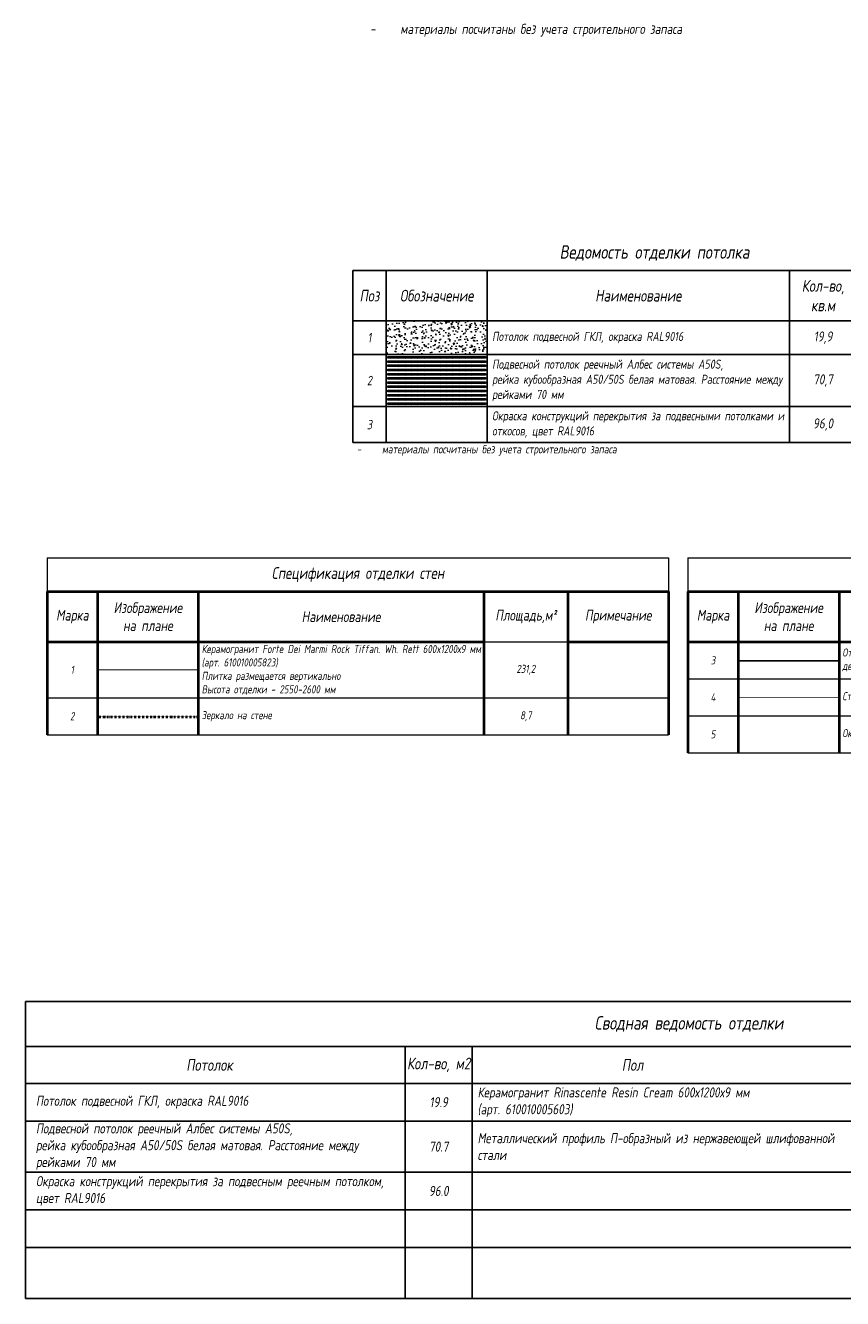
# Model space of a CAD drawing. Header units: millimetres. Extents: x -521669 to 178656, y -69521 to 433382.
# Tile 2 of 256: x 108376 to 132697, y -69285 to -31398. Entities that reach past the tile are written whole.
import ezdxf

# ---------------------------------------------------------------- set-up
doc = ezdxf.new("R2010")
doc.units = ezdxf.units.MM
for name, pattern in [('( Hidden )', [0.375, 0.25, -0.125]), ('-D1d1-15x02', [19, 15, -2, 0, -2]), ('DASHDOT', [25.4, 12.7, -6.35, 0, -6.35]), ('DOT', [6.35, 0, -6.35])]:
    doc.linetypes.add(name, pattern=pattern)
doc.layers.get('Defpoints').update_dxf_attribs({"color": 31})
for name, color, linetype, lineweight in [('_0', 7, 'Continuous', 13), ('dim_razv', 93, 'DASHDOT', 9), ('pot sh', 183, 'Continuous', 15)]:
    doc.layers.add(name, color=color, linetype=linetype, lineweight=lineweight)
doc.styles.add('fl_iso paper', font='isocpeur.ttf', dxfattribs={"width": 0.8, "oblique": 10})
doc.styles.add('RomanS', font='isocpeur.ttf', dxfattribs={"width": 0.8, "oblique": 10})

# ---------------------------------------------------------------- blocks, each defined once
blk = doc.blocks.new('*T11939')
at = {"color": 0, "linetype": 'ByBlock', "lineweight": -2, "transparency": 16777216}
for p, q in [((0, 0), (18500, 0)), ((0, 0), (0, -5125)), ((1000, 0), (1000, -5125)), ((4000, 0), (4000, -5125)), ((13000, 0), (13000, -5125)), ((15000, 0), (15000, -5125)), ((18500, 0), (18500, -5125)), ((0, -1500), (18500, -1500)), ((0, -2500), (18500, -2500)), ((0, -4051), (18500, -4051)), ((0, -5125), (18500, -5125))]:
    blk.add_line(p, q, dxfattribs=at)
at = {"transparency": 16777216, "style": 'fl_iso paper'}
for s, insert, char_height, width, attachment_point in [('Кол-во, кв.м', (14000, -750), 350, 1700, 5), ('{\\C7;Поз}', (500, -750), 350, 700, 5), ('{\\C7;Обозначение }', (2500, -750), 350, 2700, 5), ('{\\C7;Наименование}', (8500, -750), 350, 8700, 5), ('Примечание', (16750, -750), 350, 3200, 5), ('1', (500, -2000), 280, 700, 5), ('Потолок подвесной ГКЛ, окраска RAL9016', (4150, -2000), 270, 8700, 4), ('19,9', (14000, -2000), 300, 1700, 5), ('Подвесной потолок реечный Албес системы А50S, \\Pрейка кубообразная А50/50S белая матовая. Расстояние между рейками 70 мм', (4150, -3275.5), 270, 8700, 4), ('2', (500, -3275.5), 280, 700, 5), ('70,7', (14000, -3275.5), 300, 1700, 5), ('Окраска конструкций перекрытия за подвесными потолками и откосов, цвет RAL9016', (4150, -4588), 270, 8700, 4), ('3', (500, -4588), 280, 700, 5), ('96,0', (14000, -4588), 300, 1700, 5)]:
    blk.add_mtext(s, dxfattribs=dict(at, insert=insert, char_height=char_height, width=width, attachment_point=attachment_point))
blk = doc.blocks.new('*T11940')
at = {"layer": '_0', "color": 0, "lineweight": 40, "transparency": 16777216}
for p, q in [((0, -1000), (18500, -1000)), ((0, -1000), (0, -5264)), ((1500, -1000), (1500, -5264)), ((4500, -1000), (4500, -5264)), ((13000, -1000), (13000, -5264)), ((15500, -1000), (15500, -5264)), ((18500, -1000), (18500, -5264)), ((0, -2500), (13000, -2500)), ((15500, -2500), (18500, -2500))]:
    blk.add_line(p, q, dxfattribs=at)
at = {"layer": '_0', "color": 0, "lineweight": 15, "transparency": 16777216}
for p, q in [((13000, -2500), (15500, -2500)), ((0, -4164), (18500, -4164)), ((0, -5264), (18500, -5264))]:
    blk.add_line(p, q, dxfattribs=at)
at = {"layer": 'Defpoints', "color": 8, "linetype": 'ByBlock', "lineweight": 0, "transparency": 16777216}
for p, q in [((0, 0), (18500, 0)), ((0, 0), (0, -1000)), ((18500, 0), (18500, -1000))]:
    blk.add_line(p, q, dxfattribs=at)
at = {"layer": '_0', "color": 0, "linetype": 'Continuous', "lineweight": -3, "transparency": 16777216, "style": 'fl_iso paper'}
for s, insert, char_height, width, attachment_point in [('{\\C256;Спецификация отделки стен}', (9250, -500), 350, 18500, 5), ('{\\C256;Изображение \\Pна плане}', (3000, -1750), 320, 2700, 5), ('Площадь,м²', (14250, -1750), 320, 2500, 5), ('Марка', (750, -1750), 320, 1200, 5), ('{\\C256;Наименование}', (8750, -1750), 320, 8200, 5), ('Примечание', (17000, -1750), 320, 2700, 5), ('Керамогранит Forte Dei Marmi Rock Tiffan. Wh. Rett 600x1200х9 мм {\\C256;(арт. 610010005823)\\P}Плитка размещается вертикально\\PВысота отделки - 2550-2600 мм', (4600, -3332), 240, 8300, 4), ('1', (750, -3332), 240, 1300, 5), ('231,2', (14250, -3332), 240, 2300, 5), ('2', (750, -4714), 240, 1300, 5), ('Зеркало на стене', (4600, -4714), 240, 8300, 4), ('8,7', (14250, -4714), 240, 2300, 5)]:
    blk.add_mtext(s, dxfattribs=dict(at, insert=insert, char_height=char_height, width=width, attachment_point=attachment_point))
blk = doc.blocks.new('*T11941')
at = {"layer": '_0', "color": 0, "lineweight": 40, "transparency": 16777216}
for p, q in [((0, -1000), (18500, -1000)), ((0, -1000), (0, -5800)), ((1500, -1000), (1500, -5800)), ((4500, -1000), (4500, -5800)), ((13000, -1000), (13000, -5800)), ((15500, -1000), (15500, -5800)), ((18500, -1000), (18500, -5800)), ((0, -2500), (13000, -2500)), ((15500, -2500), (18500, -2500))]:
    blk.add_line(p, q, dxfattribs=at)
at = {"layer": '_0', "color": 0, "lineweight": 15, "transparency": 16777216}
for p, q in [((13000, -2500), (15500, -2500)), ((0, -3600), (18500, -3600)), ((0, -4700), (18500, -4700)), ((0, -5800), (18500, -5800))]:
    blk.add_line(p, q, dxfattribs=at)
at = {"layer": 'Defpoints', "color": 8, "linetype": 'ByBlock', "lineweight": 0, "transparency": 16777216}
for p, q in [((0, 0), (18500, 0)), ((0, 0), (0, -1000)), ((18500, 0), (18500, -1000))]:
    blk.add_line(p, q, dxfattribs=at)
at = {"layer": '_0', "color": 0, "linetype": 'Continuous', "lineweight": -3, "transparency": 16777216, "style": 'fl_iso paper'}
for s, insert, char_height, width, attachment_point in [('{\\C256;Спецификация отделки стен}', (9250, -500), 350, 18500, 5), ('{\\C256;Изображение \\Pна плане}', (3000, -1750), 320, 2700, 5), ('Площадь,м²', (14250, -1750), 320, 2500, 5), ('Марка', (750, -1750), 320, 1200, 5), ('{\\C256;Наименование}', (8750, -1750), 320, 8200, 5), ('Примечание', (17000, -1750), 320, 2700, 5), ('Отделка стены над дверным проемом и откосов (дверные доборы - декоративные МДФ панели в цвет дверного полотна', (4600, -3050), 240, 8300, 4), ('3', (750, -3050), 240, 1300, 5), ('6,4', (14250, -3050), 240, 2300, 5), ('Стекло градиентное цветное (цвет согласно концепта)', (4600, -4150), 240, 8300, 4), ('4', (750, -4150), 240, 1300, 5), ('3,4', (14250, -4150), 240, 2300, 5), ('Окраска стен за подвесным реечным потолком RAL9016 ', (4600, -5250), 240, 8300, 4), ('5', (750, -5250), 240, 1300, 5), ('57.8', (14250, -5250), 240, 2300, 5)]:
    blk.add_mtext(s, dxfattribs=dict(at, insert=insert, char_height=char_height, width=width, attachment_point=attachment_point))

msp = doc.modelspace()

# ---------------------------------------------------------------- hatches: boundary and pattern name
at = {"layer": 'pot sh', "linetype": 'ByBlock', "lineweight": 0, "true_color": 0x878581}
h = msp.add_hatch(dxfattribs=at)
h.set_pattern_fill('AR-CONC', color=252, scale=2, angle=180)
h.set_pattern_definition([(230, (0, 3045.27), (-364.36934, 31.8782), [38.1, -419.1]), (175, (0, 3045.27), (70.4868, -382.1137), [30.48, -335.2812]), (280.45144, (-30.36, 3047.93), (-293.8825, -350.2355), [32.38, -356.1805]), (226.1842, (0, 2943.67), (-542.1581, 84.0847), [57.15, -628.65]), (276.63556, (-45.2, 2950.7), (-474.8083, -494.8522), [48.57, -534.2712]), (171.18415, (0, 2943.7), (-474.8083, -494.8522), [45.72, -502.9195]), (201, (-50.8, 2969.07), (-303.2288, 204.5304), [38.1, -419.1]), (146, (-50.8, 2969.07), (-123.6041, -368.3759), [30.48, -335.28]), (251.45144, (-76.07, 2986.12), (-426.8328, -163.8455), [32.38, -356.1799]), (217.5, (0, 3045.27), (-6.1772, -169.11008), [0, -331.216, 0, -340.36, 0, -336.55]), (187.5, (0, 3045.27), (-133.63933, -200.36115), [0, -194.056, 0, -323.596, 0, -128.27]), (147.5, (113.28, 3045.27), (-271.18119, 11.45749), [0, -127, 0, -396.24, 0, -525.78]), (137.5, (164.08, 3045.27), (-296.25836, -50.853), [0, -165.1, 0, -263.144, 0, -373.38])])
h.paths.add_polyline_path([(119117.005249, -40188.956036), (122117.005249, -40188.956036), (122117.005249, -41188.956036), (119117.005249, -41188.956036)])
at = {"layer": 'pot sh', "linetype": 'ByBlock', "lineweight": 0, "true_color": 0x91caaf}
h = msp.add_hatch(dxfattribs=at)
h.set_pattern_fill('ANSI31', color=253, scale=2, angle=180)
h.set_pattern_definition([(225, (71741.9974, -49440.9905), (4.4901281, -4.4901281), [])])
h.paths.add_polyline_path([(122071.896731, -41300.990536), (119158.57505, -41300.990536), (119158.57505, -41250.990536), (122071.896731, -41250.990536)])
h = msp.add_hatch(dxfattribs=at)
h.set_pattern_fill('ANSI31', color=253, scale=2, angle=180)
h.set_pattern_definition([(225, (71741.9974, -49565.9905), (4.4901281, -4.4901281), [])])
h.paths.add_polyline_path([(122071.896731, -41425.990536), (119158.57505, -41425.990536), (119158.57505, -41375.990536), (122071.896731, -41375.990536)])
h = msp.add_hatch(dxfattribs=at)
h.set_pattern_fill('ANSI31', color=253, scale=2, angle=180)
h.set_pattern_definition([(225, (71741.9974, -49690.9905), (4.4901281, -4.4901281), [])])
h.paths.add_polyline_path([(122071.896731, -41550.990536), (119158.57505, -41550.990536), (119158.57505, -41500.990536), (122071.896731, -41500.990536)])
h = msp.add_hatch(dxfattribs=at)
h.set_pattern_fill('ANSI31', color=253, scale=2, angle=180)
h.set_pattern_definition([(225, (71741.9974, -49815.9905), (4.4901281, -4.4901281), [])])
h.paths.add_polyline_path([(122071.896731, -41675.990536), (119158.57505, -41675.990536), (119158.57505, -41625.990536), (122071.896731, -41625.990536)])
h = msp.add_hatch(dxfattribs=at)
h.set_pattern_fill('ANSI31', color=253, scale=2, angle=180)
h.set_pattern_definition([(225, (71741.9974, -49940.9905), (4.4901281, -4.4901281), [])])
h.paths.add_polyline_path([(122071.896731, -41800.990536), (119158.57505, -41800.990536), (119158.57505, -41750.990536), (122071.896731, -41750.990536)])
h = msp.add_hatch(dxfattribs=at)
h.set_pattern_fill('ANSI31', color=253, scale=2, angle=180)
h.set_pattern_definition([(225, (71741.9974, -50065.9905), (4.4901281, -4.4901281), [])])
h.paths.add_polyline_path([(122071.896731, -41925.990536), (119158.57505, -41925.990536), (119158.57505, -41875.990536), (122071.896731, -41875.990536)])
h = msp.add_hatch(dxfattribs=at)
h.set_pattern_fill('ANSI31', color=253, scale=2, angle=180)
h.set_pattern_definition([(225, (71741.9974, -50190.9905), (4.4901281, -4.4901281), [])])
h.paths.add_polyline_path([(122071.896731, -42050.990536), (119158.57505, -42050.990536), (119158.57505, -42000.990536), (122071.896731, -42000.990536)])
h = msp.add_hatch(dxfattribs=at)
h.set_pattern_fill('ANSI31', color=253, scale=2, angle=180)
h.set_pattern_definition([(225, (71741.9974, -50315.9905), (4.4901281, -4.4901281), [])])
h.paths.add_polyline_path([(122071.896731, -42175.990536), (119158.57505, -42175.990536), (119158.57505, -42125.990536), (122071.896731, -42125.990536)])
h = msp.add_hatch(dxfattribs=at)
h.set_pattern_fill('ANSI31', color=253, scale=2, angle=180)
h.set_pattern_definition([(225, (71741.9974, -50440.9905), (4.4901281, -4.4901281), [])])
h.paths.add_polyline_path([(122071.896731, -42300.990536), (119158.57505, -42300.990536), (119158.57505, -42250.990536), (122071.896731, -42250.990536)])
h = msp.add_hatch(dxfattribs=at)
h.set_pattern_fill('ANSI31', color=253, scale=2, angle=180)
h.set_pattern_definition([(225, (71741.9974, -50565.9905), (4.4901281, -4.4901281), [])])
h.paths.add_polyline_path([(122071.896731, -42425.990536), (119158.57505, -42425.990536), (119158.57505, -42375.990536), (122071.896731, -42375.990536)])
h = msp.add_hatch(dxfattribs=at)
h.set_pattern_fill('ANSI31', color=253, scale=2, angle=180)
h.set_pattern_definition([(225, (71741.9974, -50690.9905), (4.4901281, -4.4901281), [])])
h.paths.add_polyline_path([(122071.896731, -42550.990536), (119158.57505, -42550.990536), (119158.57505, -42500.990536), (122071.896731, -42500.990536)])
h = msp.add_hatch(dxfattribs=at)
h.set_pattern_fill('ANSI31', color=253, scale=2, angle=180)
h.set_pattern_definition([(225, (71741.9974, -50815.9905), (4.4901281, -4.4901281), [])])
h.paths.add_polyline_path([(122071.896731, -42675.990536), (119158.57505, -42675.990536), (119158.57505, -42625.990536), (122071.896731, -42625.990536)])

# ---------------------------------------------------------------- linework, layer by layer
at = {"lineweight": 25, "transparency": 33554610}
for p, q in [((108376.490985, -60444.975681), (147876.490985, -60444.975681)), ((108376.490985, -60444.975681), (108376.490985, -69285.490102)), ((108376.490985, -61782.131349), (147876.490985, -61782.131349)), ((119676.490985, -61782.131349), (119676.490985, -69285.490102)), ((121676.490985, -61782.131349), (121676.490985, -66077.485263)), ((108376.490985, -62881.406112), (147876.490985, -62881.406112)), ((108376.490985, -64002.22291), (134776.490985, -64002.22291)), ((108376.490985, -64002.22291), (147876.490985, -64002.22291)), ((108376.490985, -65523.039708), (147876.490985, -65523.039708)), ((121676.490985, -65523.039708), (121676.490985, -69285.490102)), ((108376.490985, -66643.856506), (147876.490985, -66643.856506)), ((108376.490985, -67764.673304), (147876.490985, -67764.673304)), ((108376.490985, -69285.490102), (147876.490985, -69285.490102))]:
    msp.add_line(p, q, dxfattribs=at)
at = {"layer": 'dim_razv', "color": 172, "linetype": 'DOT', "ltscale": 0.1, "true_color": 0x0000cc, "const_width": 50}
msp.add_lwpolyline([(129593.482531, -50304.69303), (132593.482531, -50304.69303)], dxfattribs=at)
at = {"layer": 'dim_razv', "color": 1, "linetype": '( Hidden )', "ltscale": 10, "true_color": 0xff0a0a, "const_width": 25}
msp.add_lwpolyline([(110521.791361, -50577.206794), (113521.791361, -50577.206794)], dxfattribs=at)
at = {"layer": 'dim_razv', "color": 102, "linetype": '-D1d1-15x02', "ltscale": 0.2, "true_color": 0x00cc33, "const_width": 25}
msp.add_lwpolyline([(129593.482531, -51404.69303), (132593.482531, -51404.69303)], dxfattribs=at)
at = {"layer": 'dim_razv', "color": 140, "linetype": 'DASHDOT', "lineweight": 40, "ltscale": 0.2, "true_color": 0x24c8ff}
msp.add_lwpolyline([(110521.791361, -51969.689347), (113521.791361, -51969.689347)], dxfattribs=at)
at = {"layer": 'pot sh'}
for points in [[(122071.896731, -41300.990536), (119158.57505, -41300.990536), (119158.57505, -41250.990536), (122071.896731, -41250.990536)], [(122071.896731, -41425.990536), (119158.57505, -41425.990536), (119158.57505, -41375.990536), (122071.896731, -41375.990536)], [(122071.896731, -41550.990536), (119158.57505, -41550.990536), (119158.57505, -41500.990536), (122071.896731, -41500.990536)], [(122071.896731, -41675.990536), (119158.57505, -41675.990536), (119158.57505, -41625.990536), (122071.896731, -41625.990536)], [(122071.896731, -41800.990536), (119158.57505, -41800.990536), (119158.57505, -41750.990536), (122071.896731, -41750.990536)], [(122071.896731, -41925.990536), (119158.57505, -41925.990536), (119158.57505, -41875.990536), (122071.896731, -41875.990536)], [(122071.896731, -42050.990536), (119158.57505, -42050.990536), (119158.57505, -42000.990536), (122071.896731, -42000.990536)], [(122071.896731, -42175.990536), (119158.57505, -42175.990536), (119158.57505, -42125.990536), (122071.896731, -42125.990536)], [(122071.896731, -42300.990536), (119158.57505, -42300.990536), (119158.57505, -42250.990536), (122071.896731, -42250.990536)], [(122071.896731, -42425.990536), (119158.57505, -42425.990536), (119158.57505, -42375.990536), (122071.896731, -42375.990536)], [(122071.896731, -42550.990536), (119158.57505, -42550.990536), (119158.57505, -42500.990536), (122071.896731, -42500.990536)], [(122071.896731, -42675.990536), (119158.57505, -42675.990536), (119158.57505, -42625.990536), (122071.896731, -42625.990536)]]:
    msp.add_lwpolyline(points, close=True, dxfattribs=at)

# ---------------------------------------------------------------- block references
for name, p in [('*T11939', (118117.005249, -38688.956036)), ('*T11940', (109021.791361, -47241.896228)), ('*T11941', (128093.482531, -47241.896228))]:
    msp.add_blockref(name, p)

# ---------------------------------------------------------------- texts
at = {"color": 7, "linetype": 'ByBlock', "insert": (124274.199393, -38171.013143), "char_height": 400, "width": 14000, "attachment_point": 4, "style": 'RomanS'}
msp.add_mtext('Ведомость отделки потолка', dxfattribs=at)
at = {"lineweight": 25, "transparency": 33554610, "style": 'fl_iso paper'}
for s, insert, char_height, width, attachment_point in [('Сводная ведомость отделки', (128126.490985, -61113.553515), 400, 39500, 5), ('Потолок', (113855.352729, -62331.768731), 350, 1909.46376494, 5), ('Кол-во, м2', (120676.490985, -62331.768731), 350, 2000, 5), ('Пол', (126446.983889, -62331.768731), 350, 1909.46376494, 5), ('Потолок подвесной ГКЛ, окраска RAL9016', (108689.144267, -63441.814511), 300, 10987.3467174, 4), ('19.9', (120676.490985, -63441.814511), 300, 2000, 5), ('Керамогранит Rinascente Resin Cream 600х1200х9 мм \\P(арт. 610010005603)', (121834.105847, -63441.814511), 300, 10942.38513779, 4), ('Подвесной потолок реечный Албес системы А50S, \\Pрейка кубообразная А50/50S белая матовая. Расстояние между рейками 70 мм', (108689.144267, -64762.631309), 300, 10987.3467174, 4), ('Металлический профиль П-образный из нержавеющей шлифованной стали', (121834.105847, -64762.631309), 300, 10942.38513779, 4), ('70.7', (120676.490985, -64762.631309), 300, 2000, 5), ('Окраска конструкций перекрытия за подвесным реечным потолком, цвет RAL9016', (108689.144267, -66083.448107), 300, 10987.3467174, 4), ('96.0', (120676.490985, -66083.448107), 300, 2000, 5)]:
    msp.add_mtext(s, dxfattribs=dict(at, insert=insert, char_height=char_height, width=width, attachment_point=attachment_point))
at = {"layer": '_0', "width": 19479.83443186, "attachment_point": 7, "style": 'fl_iso paper'}
for insert, char_height in [((118334.665914, -31731.865468), 300), ((117987.867558, -44200.316289), 250)]:
    msp.add_mtext('\\pxi-3,l4,t4;-^Iматериалы посчитаны без учета строительного запаса', dxfattribs=dict(at, insert=insert, char_height=char_height))

doc.saveas('drawing.dxf')
